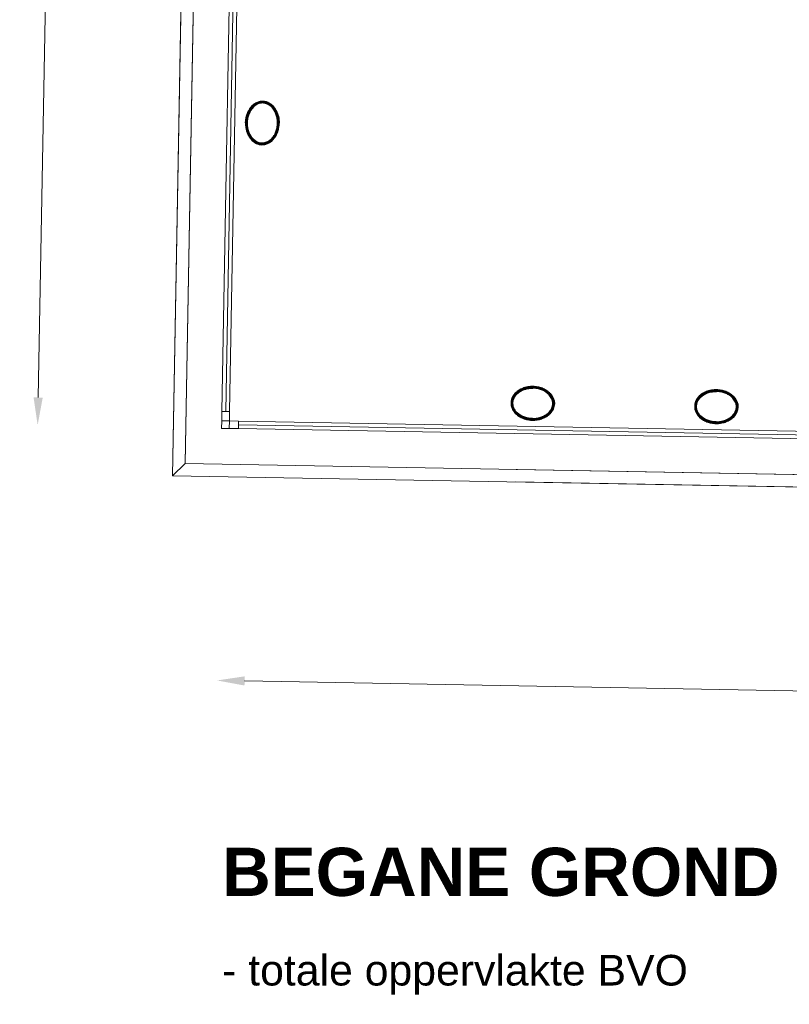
# Model space of a CAD drawing. Header units: millimetres. Extents: x -13022 to 1371524, y -38729 to 632593.
# Tile 46 of 256: x 642616 to 647645, y 3586 to 10020. Entities that reach past the tile are written whole.
import ezdxf

# ---------------------------------------------------------------- set-up
doc = ezdxf.new("R2010")
doc.units = ezdxf.units.MM
doc.header["$LTSCALE"] = 35
doc.set_wipeout_variables(frame=1)
doc.linetypes.add('DASHED', pattern=[200, 100, -100])
for name, color, linetype in [('LAYER01', 1, 'Continuous'), ('LAYER102', 1, 'Continuous'), ('LAYER111', 7, 'Continuous'), ('LAYER28', 7, 'Continuous'), ('LAYER30', 7, 'Continuous')]:
    doc.layers.add(name, color=color, linetype=linetype)
doc.styles.get("Standard").update_dxf_attribs({"font": 'simplex.shx'})
doc.dimstyles.new('~R----C~', dxfattribs={"dimtxt": 162, "dimasz": 180, "dimexe": 0.18, "dimexo": 0.0625, "dimgap": 16.2, "dimtad": 1, "dimdec": 0, "dimzin": 0, "dimdsep": 46, "dimtxsty": 'Standard', "dimcen": 0.09, "dimse1": 1, "dimse2": 1, "dimclrd": 7, "dimadec": 0, "dimazin": 0, "dimtfac": 1, "dimtdec": 4, "dimtmove": 0, "dimatfit": 3, "dimfxl": 1, "dimtolj": 1, "dimtzin": 0, "dimlwd": 13, "dimarcsym": 0})
pattern_1 = [(43.96863251, (352402.23218, 19929.1993), (-0.20827933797, 0.2159160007), []), (43.96863251, (352402.236, 19929.4114), (-0.20827933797, 0.2159160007), [])]
pattern_2 = [(223.96863251, (352402.23218, 19929.1993), (0.20827933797, -0.2159160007), []), (223.96863251, (352402.22836, 19928.9872), (0.20827933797, -0.2159160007), [])]

# ---------------------------------------------------------------- blocks, each defined once
blk = doc.blocks.new('*D90')
at = {"layer": 'Defpoints', "color": 0, "linetype": 'Continuous', "transparency": 16777216}
for p in [(642913.8, 17399.2), (644115.6, 17377.6), (643935, 7349.2)]:
    blk.add_point(p, dxfattribs=at)
at = {"layer": 'LAYER102', "color": 7, "linetype": 'Continuous', "lineweight": 13, "transparency": 16777216}
blk.add_line((642736.5, 7550.8), (642910.5, 17219.2), dxfattribs=at)
at = {"layer": 'LAYER102', "color": 7, "linetype": 'Continuous', "transparency": 16777216}
for points in [[(642880.5, 17219.8), (642940.5, 17218.7), (642913.8, 17399.2)], [(642706.5, 7551.4), (642766.5, 7550.3), (642733.2, 7370.8)]]:
    blk.add_solid(points, dxfattribs=at)
at = {"layer": 'LAYER102', "color": 0, "linetype": 'Continuous', "transparency": 16777216, "insert": (642726.3, 12386.8), "char_height": 162, "attachment_point": 5, "rotation": 88.96863}
blk.add_mtext('\\A1;10030', dxfattribs=at)
blk = doc.blocks.new('*D98')
at = {"layer": 'Defpoints', "color": 0, "linetype": 'Continuous', "transparency": 16777216}
for p in [(643935, 7349.2), (662046.1, 6717.5), (662021.9, 5375.8)]:
    blk.add_point(p, dxfattribs=at)
at = {"layer": 'LAYER102', "color": 7, "linetype": 'Continuous', "lineweight": 13, "transparency": 16777216}
blk.add_line((644085.3, 5698.7), (661842, 5379), dxfattribs=at)
at = {"layer": 'LAYER102', "color": 7, "linetype": 'Continuous', "transparency": 16777216}
for points in [[(644085.9, 5728.7), (644084.8, 5668.7), (643905.4, 5701.9)], [(661842.5, 5409), (661841.4, 5349), (662021.9, 5375.8)]]:
    blk.add_solid(points, dxfattribs=at)
at = {"layer": 'LAYER102', "color": 0, "linetype": 'Continuous', "transparency": 16777216, "insert": (652965.4, 5636), "char_height": 162, "attachment_point": 5, "rotation": 358.96863}
blk.add_mtext('\\A1;18120', dxfattribs=at)

msp = doc.modelspace()

# ---------------------------------------------------------------- linework, layer by layer
at = {"layer": 'LAYER28', "color": 7, "linetype": 'Continuous', "lineweight": 18}
for points in [[(643935.926, 7399.203), (643935.026, 7349.211), (643985.018, 7348.311)], [(643614.407, 7039.924), (643696.343, 7118.962)]]:
    msp.add_lwpolyline(points, dxfattribs=at)
at = {"layer": 'LAYER28', "color": 7, "linetype": 'DASHED', "lineweight": 18}
for points in [[(643935.926, 7399.203), (643935.026, 7349.211), (643985.018, 7348.311)], [(643614.407, 7039.924), (643696.343, 7118.962)]]:
    msp.add_lwpolyline(points, dxfattribs=at)
at = {"layer": 'LAYER30', "color": 7, "linetype": 'Continuous', "lineweight": 18}
for points in [[(643937.006, 7459.194), (644008.396, 11424.707)], [(643962.002, 7458.744), (644033.392, 11424.257)], [(643986.998, 7458.294), (644058.388, 11423.807)], [(644045.008, 7347.231), (657637.806, 7102.524)], [(644045.458, 7372.227), (657638.256, 7127.52)], [(644045.908, 7397.223), (657638.706, 7152.516)]]:
    msp.add_lwpolyline(points, dxfattribs=at)
for points in [[(643935.926, 7399.203), (643937.006, 7459.194), (643986.998, 7458.294), (643985.918, 7398.303)], [(643985.918, 7398.303), (644045.908, 7397.223), (644045.008, 7347.231), (643985.018, 7348.311)]]:
    msp.add_lwpolyline(points, close=True, dxfattribs=at)

# ---------------------------------------------------------------- texts
at = {"layer": 'LAYER102', "color": 7, "linetype": 'Continuous', "lineweight": 0, "insert": (643938.738, 3648.151), "char_height": 315, "attachment_point": 7, "line_spacing_factor": 1.333333}
msp.add_mtext('{\\fArial|b1|i0|c0|p34;BEGANE GROND Gebouw D,  schaal 1:100\\fArial|b0|i0|c0|p34;\\H0.63492x;\\P- totale oppervlakte BVO^I^I : 1123 m2}', dxfattribs=at)

# ---------------------------------------------------------------- dimensions: what is measured, and where the dimension line sits
at = {"layer": 'LAYER102', "color": 7, "linetype": 'Continuous'}
dim = msp.add_linear_dim(base=(662021.934522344, 5375.75299477), p1=(643935.026103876, 7349.211327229), p2=(662046.090103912, 6717.528255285), angle=358.968632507, dimstyle='~R----C~', dxfattribs=at)
dim.commit()
dim.dimension.update_dxf_attribs({"geometry": '*D98', "text_midpoint": (652965.401865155, 5636.010812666)})

# ---------------------------------------------------------------- wipeouts: each hides what was drawn before it
at = {"linetype": 'Continuous'}
msp.add_wipeout([(644092.186, 9346.3), (644093.967, 9368.841), (644098.647, 9390.963), (644106.158, 9412.299), (644114.489, 9428.918), (644124.986, 9444.263), (644137.455, 9458.055), (644151.732, 9469.82), (644168.079, 9478.548), (644185.772, 9483.901), (644204.213, 9485.668), (644222.547, 9483.228), (644240.067, 9477.229), (644256.058, 9467.905), (644269.902, 9455.622), (644282.384, 9440.64), (644292.713, 9424.096), (644300.706, 9406.297), (644306.183, 9387.578), (644310.091, 9365.113), (644311.088, 9342.336), (644301.152, 9342.538), (644299.79, 9367.543), (644294.699, 9392.068), (644288.003, 9410.722), (644278.691, 9428.217), (644266.977, 9444.188), (644253.366, 9457.257), (644237.356, 9467.271), (644219.658, 9473.807), (644203.909, 9475.719), (644188.1, 9474.326), (644172.952, 9469.687), (644158.524, 9461.707), (644145.466, 9451.651), (644134.063, 9439.747), (644124.568, 9426.265), (644113.804, 9404.746), (644106.577, 9381.791), (644103.414, 9364.084), (644102.154, 9346.141)], dxfattribs=at).dxf.layer = 'LAYER111'

# ---------------------------------------------------------------- next in the draw order: hatches: boundary and pattern name
at = {"layer": 'LAYER28', "linetype": 'Continuous', "lineweight": 13}
h = msp.add_hatch(dxfattribs=at)
h.set_pattern_fill('~A--FYV~', angle=-1.0313675, style=0, pattern_type=0)
h.set_pattern_definition([(133.96863251, (352402.23218, 19929.1993), (-0.2159160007, -0.20827933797), []), (133.96863251, (352402.0201, 19929.20313), (-0.2159160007, -0.20827933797), [])])
h.paths.add_polyline_path([(644092.186, 9346.3, -0.09710502), (644106.127, 9412.309, -0.10169259), (644137.393, 9458.066, -0.20036748), (644204.214, 9485.714, -0.20044202), (644269.934, 9455.681, -0.13761542), (644306.215, 9387.612, -0.06379176), (644311.151, 9342.358), (644301.152, 9342.538, 0.07460022), (644294.668, 9392.069, 0.108905), (644266.977, 9444.197, 0.15545303), (644219.627, 9473.804, 0.15789061), (644172.92, 9469.675, 0.15190333), (644124.568, 9426.229, 0.0798486), (644106.577, 9381.765, 0.05330223), (644102.185, 9346.12)], flags=0)

# ---------------------------------------------------------------- next in the draw order: linework, layer by layer
at = {"layer": 'LAYER28', "color": 7, "linetype": 'Continuous', "lineweight": 25}
msp.add_lwpolyline([(644092.186, 9346.3, -0.09710502), (644106.127, 9412.309, -0.10169259), (644137.393, 9458.066, -0.20036748), (644204.214, 9485.714, -0.20044202), (644269.934, 9455.681, -0.13761542), (644306.215, 9387.612, -0.06379176), (644311.151, 9342.358), (644301.152, 9342.538, 0.07460022), (644294.668, 9392.069, 0.108905), (644266.977, 9444.197, 0.15545303), (644219.627, 9473.804, 0.15789061), (644172.92, 9469.675, 0.15190333), (644124.568, 9426.229, 0.0798486), (644106.577, 9381.765, 0.05330223), (644102.185, 9346.12)], format="xyb", close=True, dxfattribs=at)

# ---------------------------------------------------------------- next in the draw order: wipeouts: each hides what was drawn before it
at = {"linetype": 'Continuous'}
for points in [[(645970.268, 7622.122), (645992.802, 7620.329), (646014.94, 7615.65), (646036.278, 7608.163), (646052.912, 7599.835), (646068.257, 7589.343), (646082.034, 7576.88), (646093.81, 7562.588), (646102.549, 7546.262), (646107.918, 7528.536), (646109.681, 7510.102), (646107.256, 7491.751), (646101.252, 7474.237), (646091.932, 7458.241), (646079.649, 7444.387), (646064.672, 7431.891), (646048.108, 7421.555), (646030.305, 7413.571), (646011.61, 7408.087), (645989.13, 7404.187), (645966.358, 7403.172), (645966.506, 7413.155), (645991.504, 7414.522), (646016.036, 7419.584), (646034.691, 7426.275), (646052.205, 7435.584), (646068.169, 7447.319), (646081.229, 7460.939), (646091.237, 7476.939), (646097.776, 7494.646), (646099.684, 7510.39), (646098.281, 7526.188), (646093.647, 7541.354), (646085.655, 7555.773), (646075.607, 7568.83), (646063.685, 7580.227), (646050.198, 7589.707), (646028.7, 7600.47), (646005.733, 7607.683), (645988.037, 7610.843), (645970.088, 7612.104)], [(647170.074, 7600.522), (647192.608, 7598.73), (647214.746, 7594.051), (647236.083, 7586.563), (647252.717, 7578.235), (647268.062, 7567.743), (647281.84, 7555.28), (647293.616, 7540.989), (647302.355, 7524.662), (647307.724, 7506.936), (647309.486, 7488.503), (647307.062, 7470.152), (647301.058, 7452.637), (647291.737, 7436.641), (647279.455, 7422.787), (647264.477, 7410.291), (647247.914, 7399.955), (647230.111, 7391.971), (647211.415, 7386.488), (647188.935, 7382.587), (647166.163, 7381.572), (647166.312, 7391.556), (647191.309, 7392.922), (647215.842, 7397.985), (647234.496, 7404.675), (647252.011, 7413.985), (647267.974, 7425.72), (647281.034, 7439.339), (647291.043, 7455.339), (647297.581, 7473.046), (647299.49, 7488.791), (647298.086, 7504.588), (647293.452, 7519.754), (647285.461, 7534.173), (647275.413, 7547.23), (647263.491, 7558.628), (647250.003, 7568.107), (647228.506, 7578.87), (647205.538, 7586.083), (647187.842, 7589.244), (647169.893, 7590.504)]]:
    msp.add_wipeout(points, dxfattribs=at).dxf.layer = 'LAYER111'

# ---------------------------------------------------------------- next in the draw order: hatches: boundary and pattern name
at = {"layer": 'LAYER28', "linetype": 'Continuous', "lineweight": 13}
h = msp.add_hatch(dxfattribs=at)
h.set_pattern_fill('~A--FYV~', angle=-1.0313675, style=0, pattern_type=0)
h.set_pattern_definition(pattern_1)
h.paths.add_polyline_path([(645970.268, 7622.122, -0.09710502), (646036.278, 7608.163, -0.10169259), (646082.034, 7576.868, -0.20036748), (646109.712, 7510.094, -0.20044202), (646079.649, 7444.358, -0.13761542), (646011.609, 7408.062, -0.06379176), (645966.326, 7403.147), (645966.506, 7413.155, 0.07460022), (646016.068, 7419.593, 0.108905), (646068.2, 7447.327, 0.15545303), (646097.807, 7494.65, 0.15789061), (646093.647, 7541.355, 0.15190333), (646050.198, 7589.724, 0.0798486), (646005.764, 7607.698, 0.05330223), (645970.088, 7612.12)], flags=0)
h = msp.add_hatch(dxfattribs=at)
h.set_pattern_fill('~A--FYV~', angle=-1.0313675, style=0, pattern_type=0)
h.set_pattern_definition(pattern_1)
h.paths.add_polyline_path([(647170.074, 7600.522, -0.09710502), (647236.083, 7586.563, -0.10169259), (647281.84, 7555.268, -0.20036748), (647309.517, 7488.494, -0.20044202), (647279.454, 7422.758, -0.13761542), (647211.415, 7386.462, -0.06379176), (647166.132, 7381.548), (647166.312, 7391.556, 0.07460022), (647215.873, 7397.993, 0.108905), (647268.006, 7425.727, 0.15545303), (647297.612, 7473.05, 0.15789061), (647293.452, 7519.755, 0.15190333), (647250.004, 7568.124, 0.0798486), (647205.57, 7586.098, 0.05330223), (647169.894, 7590.52)], flags=0)

# ---------------------------------------------------------------- next in the draw order: linework, layer by layer
at = {"layer": 'LAYER28', "color": 7, "linetype": 'Continuous', "lineweight": 25}
for points in [[(645970.268, 7622.122, -0.09710502), (646036.278, 7608.163, -0.10169259), (646082.034, 7576.868, -0.20036748), (646109.712, 7510.094, -0.20044202), (646079.649, 7444.358, -0.13761542), (646011.609, 7408.062, -0.06379176), (645966.326, 7403.147), (645966.506, 7413.155, 0.07460022), (646016.068, 7419.593, 0.108905), (646068.2, 7447.327, 0.15545303), (646097.807, 7494.65, 0.15789061), (646093.647, 7541.355, 0.15190333), (646050.198, 7589.724, 0.0798486), (646005.764, 7607.698, 0.05330223), (645970.088, 7612.12)], [(647170.074, 7600.522, -0.09710502), (647236.083, 7586.563, -0.10169259), (647281.84, 7555.268, -0.20036748), (647309.517, 7488.494, -0.20044202), (647279.454, 7422.758, -0.13761542), (647211.415, 7386.462, -0.06379176), (647166.132, 7381.548), (647166.312, 7391.556, 0.07460022), (647215.873, 7397.993, 0.108905), (647268.006, 7425.727, 0.15545303), (647297.612, 7473.05, 0.15789061), (647293.452, 7519.755, 0.15190333), (647250.004, 7568.124, 0.0798486), (647205.57, 7586.098, 0.05330223), (647169.894, 7590.52)]]:
    msp.add_lwpolyline(points, format="xyb", close=True, dxfattribs=at)

# ---------------------------------------------------------------- next in the draw order: wipeouts: each hides what was drawn before it
at = {"linetype": 'Continuous'}
msp.add_wipeout([(644102.185, 9346.12), (644102.799, 9328.146), (644105.322, 9310.34), (644111.718, 9287.144), (644121.701, 9265.254), (644130.704, 9251.444), (644141.672, 9239.14), (644154.328, 9228.624), (644168.459, 9220.131), (644183.43, 9214.95), (644199.179, 9212.986), (644214.956, 9214.326), (644232.877, 9220.215), (644249.206, 9229.639), (644263.309, 9242.2), (644275.622, 9257.734), (644285.526, 9274.879), (644292.889, 9293.277), (644298.828, 9317.597), (644301.121, 9342.529), (644311.151, 9342.358), (644309.304, 9319.625), (644304.62, 9297.308), (644298.473, 9278.789), (644289.844, 9261.28), (644278.926, 9245.111), (644265.881, 9230.582), (644251.573, 9218.801), (644235.257, 9210.058), (644217.533, 9204.695), (644199.092, 9202.921), (644180.726, 9205.357), (644163.206, 9211.352), (644147.215, 9220.673), (644133.34, 9232.957), (644121.376, 9247.196), (644111.438, 9262.918), (644103.71, 9279.835), (644097.004, 9301.433), (644093.124, 9323.715), (644092.155, 9346.312)], dxfattribs=at).dxf.layer = 'LAYER111'

# ---------------------------------------------------------------- next in the draw order: hatches: boundary and pattern name
at = {"layer": 'LAYER28', "linetype": 'Continuous', "lineweight": 13}
h = msp.add_hatch(dxfattribs=at)
h.set_pattern_fill('~A--FYV~', angle=-1.0313675, style=0, pattern_type=0)
h.set_pattern_definition([(313.96863251, (352402.23218, 19929.1993), (0.2159160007, 0.20827933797), []), (313.96863251, (352402.44428, 19929.1955), (0.2159160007, 0.20827933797), [])])
h.paths.add_polyline_path([(644092.186, 9346.3, 0.09710502), (644103.742, 9279.832, 0.10169259), (644133.341, 9232.979, 0.20036748), (644199.123, 9202.944, 0.20044202), (644265.882, 9230.592, 0.13761542), (644304.589, 9297.31, 0.06379176), (644311.151, 9342.358), (644301.152, 9342.538, -0.07460022), (644292.889, 9293.272, -0.108905), (644263.34, 9242.175, -0.15545303), (644214.955, 9214.291, -0.15789061), (644168.427, 9220.098, -0.15190333), (644121.67, 9265.256, -0.0798486), (644105.291, 9310.339, -0.05330223), (644102.185, 9346.12)], flags=0)

# ---------------------------------------------------------------- next in the draw order: linework, layer by layer
at = {"layer": 'LAYER01', "color": 7, "linetype": 'Continuous', "lineweight": 25}
for points in [[(644204.214, 9485.712), (644198.273, 9485.6), (644192.326, 9485.114), (644186.433, 9484.188), (644180.596, 9482.856), (644174.813, 9481.084), (644169.086, 9478.937), (644163.477, 9476.413), (644157.986, 9473.48), (644152.613, 9470.17), (644147.359, 9466.514), (644142.348, 9462.478), (644137.393, 9458.067), (644132.745, 9453.368), (644128.216, 9448.324), (644123.932, 9442.994), (644119.83, 9437.379), (644116.035, 9431.447), (644112.486, 9425.291), (644109.183, 9418.912), (644106.127, 9412.31), (644103.378, 9405.483), (644100.877, 9398.496), (644098.686, 9391.346), (644096.866, 9384.034), (644095.295, 9376.624), (644094.035, 9369.145), (644093.086, 9361.567), (644092.449, 9353.953), (644092.186, 9346.3), (644092.173, 9338.643), (644092.536, 9330.979), (644093.212, 9323.403), (644094.201, 9315.852), (644095.504, 9308.39), (644097.06, 9301.048), (644098.993, 9293.825), (644101.241, 9286.752), (644103.742, 9279.831), (644106.558, 9273.092), (644109.629, 9266.598), (644112.954, 9260.318), (644116.534, 9254.284), (644120.431, 9248.526), (644124.52, 9243.014), (644128.864, 9237.81), (644133.34, 9232.947), (644138.134, 9228.391), (644142.996, 9224.178), (644148.115, 9220.335), (644153.365, 9216.803), (644158.748, 9213.705), (644164.262, 9210.949), (644169.908, 9208.597), (644175.624, 9206.65), (644181.409, 9205.108), (644187.265, 9203.972), (644193.19, 9203.24), (644199.123, 9202.914), (644205.063, 9203.026), (644210.948, 9203.545), (644216.841, 9204.471), (644222.678, 9205.803), (644228.461, 9207.543), (644234.188, 9209.69), (644239.797, 9212.246), (644245.288, 9215.148), (644250.661, 9218.489), (644255.915, 9222.145), (644260.989, 9226.179), (644265.881, 9230.561), (644270.591, 9235.258), (644275.12, 9240.302), (644279.405, 9245.664), (644283.444, 9251.279), (644287.239, 9257.181), (644290.85, 9263.335), (644294.153, 9269.715), (644297.21, 9276.348), (644299.959, 9283.175), (644302.397, 9290.163), (644304.589, 9297.312), (644306.47, 9304.592), (644308.041, 9312.003), (644309.302, 9319.512), (644310.188, 9327.06), (644310.825, 9334.706), (644311.151, 9342.358), (644311.101, 9350.016), (644310.738, 9357.649), (644310.125, 9365.255), (644309.135, 9372.774), (644307.832, 9380.236), (644306.214, 9387.61), (644304.282, 9394.834), (644302.096, 9401.905), (644299.595, 9408.827), (644296.778, 9415.535), (644293.707, 9422.028), (644290.319, 9428.309), (644286.741, 9434.375), (644282.906, 9440.132), (644278.817, 9445.613), (644274.472, 9450.817), (644269.934, 9455.681), (644265.203, 9460.266), (644260.278, 9464.481), (644255.159, 9468.324), (644249.909, 9471.825), (644244.527, 9474.954), (644239.012, 9477.678), (644233.366, 9480.03), (644227.651, 9482.008), (644221.865, 9483.55), (644216.01, 9484.687), (644210.146, 9485.387)], [(644204.034, 9475.714), (644198.781, 9475.621), (644193.523, 9475.184), (644188.32, 9474.371), (644183.172, 9473.183), (644178.018, 9471.619), (644172.92, 9469.679), (644167.879, 9467.426), (644162.956, 9464.795), (644158.089, 9461.82), (644153.341, 9458.498), (644148.774, 9454.83), (644144.326, 9450.816), (644139.997, 9446.487), (644135.851, 9441.842), (644131.886, 9436.912), (644128.105, 9431.73), (644124.568, 9426.23), (644121.214, 9420.477), (644118.169, 9414.531), (644115.307, 9408.331), (644112.691, 9401.94), (644110.385, 9395.386), (644108.326, 9388.641), (644106.577, 9381.765), (644105.076, 9374.76), (644103.949, 9367.717), (644103.069, 9360.544), (644102.44, 9353.335), (644102.185, 9346.12), (644102.18, 9338.9), (644102.549, 9331.642), (644103.17, 9324.474), (644104.042, 9317.363), (644105.291, 9310.308), (644106.791, 9303.405), (644108.607, 9296.59), (644110.675, 9289.958), (644113.058, 9283.445), (644115.695, 9277.147), (644118.524, 9271.095), (644121.669, 9265.225), (644125.007, 9259.632), (644128.598, 9254.286), (644132.382, 9249.186), (644136.36, 9244.426), (644140.468, 9239.976), (644144.831, 9235.803), (644149.263, 9231.973), (644153.951, 9228.481), (644158.644, 9225.303), (644163.47, 9222.528), (644168.426, 9220.032), (644173.451, 9217.941), (644178.546, 9216.224), (644183.647, 9214.851), (644188.88, 9213.85), (644194.057, 9213.195), (644199.303, 9212.913), (644204.493, 9213.007), (644209.752, 9213.475), (644214.955, 9214.287), (644220.165, 9215.475), (644225.256, 9217.009), (644230.353, 9218.917), (644235.396, 9221.233), (644240.318, 9223.832), (644245.186, 9226.839), (644249.934, 9230.16), (644254.563, 9233.828), (644259.011, 9237.842), (644263.339, 9242.14), (644267.485, 9246.753), (644271.45, 9251.714), (644275.17, 9256.929), (644278.769, 9262.428), (644282.06, 9268.151), (644285.168, 9274.096), (644288.03, 9280.295), (644290.583, 9286.719), (644292.889, 9293.272), (644294.949, 9300.018), (644296.697, 9306.862), (644298.198, 9313.868), (644299.388, 9320.941), (644300.267, 9328.083), (644300.834, 9335.292), (644301.152, 9342.538), (644301.095, 9349.79), (644300.787, 9356.984), (644300.167, 9364.184), (644299.232, 9371.265), (644297.983, 9378.319), (644296.483, 9385.254), (644294.668, 9392.069), (644292.599, 9398.701), (644290.278, 9405.181), (644287.641, 9411.48), (644284.75, 9417.533), (644281.605, 9423.403), (644278.268, 9429.026), (644274.738, 9434.341), (644270.954, 9439.41), (644266.977, 9444.201), (644262.807, 9448.683), (644258.444, 9452.856), (644254.012, 9456.686), (644249.386, 9460.176), (644244.63, 9463.325), (644239.805, 9466.131), (644234.848, 9468.564), (644229.822, 9470.686), (644224.728, 9472.434), (644219.627, 9473.808), (644214.457, 9474.807), (644209.28, 9475.432)]]:
    msp.add_lwpolyline(points, close=True, dxfattribs=at)
at = {"layer": 'LAYER28', "color": 7, "linetype": 'Continuous', "lineweight": 25}
msp.add_lwpolyline([(644092.186, 9346.3, 0.09710502), (644103.742, 9279.832, 0.10169259), (644133.341, 9232.979, 0.20036748), (644199.123, 9202.944, 0.20044202), (644265.882, 9230.592, 0.13761542), (644304.589, 9297.31, 0.06379176), (644311.151, 9342.358), (644301.152, 9342.538, -0.07460022), (644292.889, 9293.272, -0.108905), (644263.34, 9242.175, -0.15545303), (644214.955, 9214.291, -0.15789061), (644168.427, 9220.098, -0.15190333), (644121.67, 9265.256, -0.0798486), (644105.291, 9310.339, -0.05330223), (644102.185, 9346.12)], format="xyb", close=True, dxfattribs=at)

# ---------------------------------------------------------------- next in the draw order: dimensions: what is measured, and where the dimension line sits
at = {"layer": 'LAYER102', "color": 7, "linetype": 'Continuous'}
dim = msp.add_linear_dim(base=(642913.759, 17399.214), p1=(643935.026, 7349.211), p2=(644115.564, 17377.579), angle=88.9686325, dimstyle='~R----C~', dxfattribs=at)
dim.commit()
dim.dimension.update_dxf_attribs({"geometry": '*D90', "text_midpoint": (642726.305, 12386.78)})

# ---------------------------------------------------------------- next in the draw order: wipeouts: each hides what was drawn before it
at = {"linetype": 'Continuous'}
for points in [[(645970.088, 7612.12), (645952.105, 7611.506), (645934.307, 7608.985), (645911.126, 7602.603), (645889.224, 7592.622), (645875.404, 7583.626), (645863.079, 7572.656), (645852.568, 7559.961), (645844.062, 7545.83), (645838.885, 7530.842), (645836.914, 7515.106), (645838.255, 7499.306), (645844.152, 7481.376), (645853.578, 7465.027), (645866.139, 7450.949), (645881.67, 7438.647), (645898.838, 7428.713), (645917.24, 7421.356), (645941.574, 7415.406), (645966.506, 7413.131), (645966.326, 7403.147), (645943.605, 7404.985), (645921.28, 7409.696), (645902.763, 7415.847), (645885.259, 7424.465), (645869.078, 7435.39), (645854.56, 7448.416), (645842.784, 7462.712), (645834.046, 7479.044), (645828.708, 7496.773), (645826.914, 7515.211), (645829.37, 7533.566), (645835.343, 7551.084), (645844.695, 7567.082), (645856.977, 7580.936), (645871.226, 7592.898), (645886.939, 7602.834), (645903.831, 7610.563), (645925.424, 7617.273), (645947.716, 7621.148), (645970.299, 7622.123)], [(647169.894, 7590.52), (647151.911, 7589.906), (647134.113, 7587.385), (647110.932, 7581.003), (647089.03, 7571.022), (647075.209, 7562.026), (647062.885, 7551.056), (647052.373, 7538.361), (647043.868, 7524.23), (647038.691, 7509.243), (647036.72, 7493.506), (647038.06, 7477.706), (647043.957, 7459.776), (647053.383, 7443.427), (647065.945, 7429.349), (647081.476, 7417.047), (647098.643, 7407.113), (647117.045, 7399.756), (647141.38, 7393.806), (647166.311, 7391.531), (647166.132, 7381.548), (647143.411, 7383.385), (647121.086, 7388.096), (647102.569, 7394.247), (647085.065, 7402.866), (647068.884, 7413.79), (647054.366, 7426.816), (647042.59, 7441.113), (647033.851, 7457.444), (647028.513, 7475.174), (647026.72, 7493.611), (647029.176, 7511.966), (647035.148, 7529.484), (647044.5, 7545.482), (647056.783, 7559.336), (647071.032, 7571.298), (647086.744, 7581.234), (647103.636, 7588.963), (647125.229, 7595.673), (647147.521, 7599.549), (647170.105, 7600.524)]]:
    msp.add_wipeout(points, dxfattribs=at).dxf.layer = 'LAYER111'

# ---------------------------------------------------------------- next in the draw order: hatches: boundary and pattern name
at = {"layer": 'LAYER28', "linetype": 'Continuous', "lineweight": 13}
h = msp.add_hatch(dxfattribs=at)
h.set_pattern_fill('~A--FYV~', angle=-1.0313675, style=0, pattern_type=0)
h.set_pattern_definition(pattern_2)
h.paths.add_polyline_path([(645970.268, 7622.122, 0.09710502), (645903.799, 7610.548, 0.10169259), (645856.946, 7580.92, 0.20036748), (645826.945, 7515.184, 0.20044202), (645854.56, 7448.41, 0.13761542), (645921.311, 7409.688, 0.06379176), (645966.326, 7403.147), (645966.506, 7413.155, -0.07460022), (645917.271, 7421.371, -0.108905), (645866.17, 7450.964, -0.15545303), (645838.286, 7499.322, -0.15789061), (645844.062, 7545.848, -0.15190333), (645889.224, 7592.622, -0.0798486), (645934.338, 7608.984, -0.05330223), (645970.088, 7612.12)], flags=0)
h = msp.add_hatch(dxfattribs=at)
h.set_pattern_fill('~A--FYV~', angle=-1.0313675, style=0, pattern_type=0)
h.set_pattern_definition(pattern_2)
h.paths.add_polyline_path([(647170.074, 7600.522, 0.09710502), (647103.605, 7588.948, 0.10169259), (647056.751, 7559.32, 0.20036748), (647026.751, 7493.584, 0.20044202), (647054.366, 7426.81, 0.13761542), (647121.117, 7388.088, 0.06379176), (647166.132, 7381.548), (647166.312, 7391.556, -0.07460022), (647117.077, 7399.771, -0.108905), (647065.976, 7429.364, -0.15545303), (647038.092, 7477.722, -0.15789061), (647043.868, 7524.248, -0.15190333), (647089.03, 7571.022, -0.0798486), (647134.144, 7587.384, -0.05330223), (647169.894, 7590.52)], flags=0)

# ---------------------------------------------------------------- next in the draw order: linework, layer by layer
at = {"layer": 'LAYER01', "color": 7, "linetype": 'Continuous', "lineweight": 25}
for points in [[(646109.712, 7510.094), (646109.568, 7516.019), (646109.112, 7521.942), (646108.156, 7527.835), (646106.823, 7533.681), (646105.052, 7539.471), (646102.905, 7545.175), (646100.38, 7550.792), (646097.479, 7556.29), (646094.137, 7561.663), (646090.481, 7566.902), (646086.447, 7571.968), (646082.034, 7576.868), (646077.368, 7581.57), (646072.323, 7586.076), (646066.962, 7590.368), (646061.347, 7594.431), (646055.415, 7598.257), (646049.291, 7601.821), (646042.912, 7605.132), (646036.278, 7608.166), (646029.451, 7610.93), (646022.495, 7613.399), (646015.345, 7615.575), (646008.003, 7617.442), (646000.592, 7619.013), (645993.113, 7620.265), (645985.567, 7621.198), (645977.951, 7621.819), (645970.268, 7622.122), (645962.641, 7622.095), (645954.946, 7621.749), (645947.371, 7621.088), (645939.852, 7620.106), (645932.39, 7618.803), (645925.047, 7617.2), (645917.824, 7615.283), (645910.721, 7613.067), (645903.799, 7610.551), (645897.06, 7607.757), (645890.566, 7604.678), (645884.318, 7601.337), (645878.252, 7597.727), (645872.494, 7593.869), (645866.982, 7589.772), (645861.778, 7585.451), (645856.946, 7580.92), (645852.36, 7576.182), (645848.145, 7571.265), (645844.303, 7566.161), (645840.77, 7560.911), (645837.673, 7555.521), (645834.948, 7549.999), (645832.596, 7544.376), (645830.618, 7538.653), (645829.076, 7532.86), (645827.97, 7527.003), (645827.239, 7521.102), (645826.883, 7515.185), (645827.026, 7509.244), (645827.544, 7503.328), (645828.438, 7497.436), (645829.771, 7491.583), (645831.542, 7485.8), (645833.689, 7480.088), (645836.214, 7474.479), (645839.115, 7468.973), (645842.457, 7463.6), (645846.113, 7458.377), (645850.148, 7453.303), (645854.56, 7448.411), (645859.226, 7443.701), (645864.271, 7439.187), (645869.632, 7434.903), (645875.247, 7430.84), (645881.179, 7427.022), (645887.304, 7423.442), (645893.683, 7420.139), (645900.316, 7417.098), (645907.143, 7414.341), (645914.162, 7411.871), (645921.312, 7409.695), (645928.592, 7407.821), (645936.002, 7406.258), (645943.481, 7405.006), (645951.028, 7404.073), (645958.705, 7403.451), (645966.326, 7403.157), (645974.015, 7403.175), (645981.648, 7403.522), (645989.223, 7404.183), (645996.742, 7405.165), (646004.204, 7406.46), (646011.609, 7408.069), (646018.833, 7409.987), (646025.874, 7412.204), (646032.795, 7414.713), (646039.534, 7417.514), (646046.028, 7420.585), (646052.277, 7423.941), (646058.343, 7427.544), (646064.1, 7431.402), (646069.612, 7435.491), (646074.816, 7439.82), (646079.649, 7444.358), (646084.235, 7449.089), (646088.449, 7454.014), (646092.291, 7459.102), (646095.824, 7464.352), (646098.921, 7469.75), (646101.646, 7475.264), (646103.998, 7480.895), (646105.976, 7486.61), (646107.518, 7492.411), (646108.686, 7498.266), (646109.355, 7504.161)], [(646099.713, 7510.274), (646099.62, 7515.51), (646099.152, 7520.754), (646098.37, 7525.949), (646097.15, 7531.104), (646095.618, 7536.242), (646093.647, 7541.356), (646091.424, 7546.382), (646088.763, 7551.313), (646085.787, 7556.172), (646082.497, 7560.92), (646078.829, 7565.502), (646074.784, 7569.982), (646070.486, 7574.302), (646065.81, 7578.449), (646060.881, 7582.422), (646055.697, 7586.172), (646050.198, 7589.725), (646044.444, 7593.055), (646038.499, 7596.147), (646032.299, 7598.986), (646025.907, 7601.578), (646019.386, 7603.899), (646012.609, 7605.943), (646005.764, 7607.699), (645998.727, 7609.185), (645991.685, 7610.367), (645984.512, 7611.246), (645977.334, 7611.837), (645970.088, 7612.123), (645962.899, 7612.096), (645955.642, 7611.766), (645948.442, 7611.146), (645941.362, 7610.218), (645934.276, 7608.986), (645927.373, 7607.477), (645920.589, 7605.677), (645913.926, 7603.594), (645907.444, 7601.226), (645901.146, 7598.612), (645895.094, 7595.744), (645889.224, 7592.63), (645883.6, 7589.278), (645878.285, 7585.693), (645873.154, 7581.91), (645868.394, 7577.94), (645863.944, 7573.793), (645859.802, 7569.461), (645855.971, 7564.998), (645852.45, 7560.357), (645849.302, 7555.624), (645846.527, 7550.791), (645844, 7545.835), (645841.909, 7540.833), (645840.192, 7535.754), (645838.85, 7530.621), (645837.819, 7525.435), (645837.162, 7520.212), (645836.881, 7515.005), (645836.974, 7509.776), (645837.443, 7504.54), (645838.286, 7499.321), (645839.443, 7494.135), (645840.976, 7489.005), (645842.885, 7483.923), (645845.232, 7478.888), (645847.831, 7473.95), (645850.807, 7469.114), (645854.16, 7464.358), (645857.827, 7459.752), (645861.81, 7455.281), (645866.108, 7450.961), (645870.722, 7446.823), (645875.714, 7442.865), (645880.897, 7439.091), (645886.396, 7435.546), (645892.15, 7432.208), (645898.095, 7429.132), (645904.295, 7426.285), (645910.687, 7423.693), (645917.271, 7421.371), (645923.985, 7419.328), (645930.83, 7417.564), (645937.867, 7416.086), (645944.909, 7414.904), (645952.082, 7414.025), (645959.26, 7413.434), (645966.506, 7413.155), (645973.758, 7413.173), (645980.952, 7413.505), (645988.152, 7414.125), (645995.233, 7415.053), (646002.318, 7416.277), (646009.222, 7417.794), (646016.068, 7419.593), (646022.669, 7421.677), (646029.15, 7424.03), (646035.448, 7426.651), (646041.5, 7429.519), (646047.37, 7432.656), (646052.994, 7436.001), (646058.309, 7439.57), (646063.378, 7443.346), (646068.2, 7447.323), (646072.651, 7451.501), (646076.855, 7455.825), (646080.685, 7460.28), (646084.144, 7464.89), (646087.292, 7469.639), (646090.13, 7474.479), (646092.532, 7479.413), (646094.685, 7484.461), (646096.402, 7489.533), (646097.807, 7494.649), (646098.775, 7499.812), (646099.431, 7505.028)], [(647309.517, 7488.494), (647309.374, 7494.419), (647308.918, 7500.342), (647307.961, 7506.236), (647306.629, 7512.081), (647304.858, 7517.871), (647302.71, 7523.575), (647300.186, 7529.192), (647297.284, 7534.69), (647293.943, 7540.064), (647290.287, 7545.302), (647286.252, 7550.368), (647281.84, 7555.268), (647277.174, 7559.97), (647272.129, 7564.476), (647266.768, 7568.768), (647261.153, 7572.831), (647255.22, 7576.657), (647249.096, 7580.221), (647242.717, 7583.532), (647236.083, 7586.566), (647229.257, 7589.33), (647222.3, 7591.799), (647215.151, 7593.975), (647207.808, 7595.842), (647200.398, 7597.413), (647192.919, 7598.665), (647185.372, 7599.598), (647177.757, 7600.219), (647170.074, 7600.522), (647162.447, 7600.495), (647154.752, 7600.149), (647147.176, 7599.489), (647139.658, 7598.507), (647132.195, 7597.203), (647124.853, 7595.601), (647117.63, 7593.683), (647110.526, 7591.467), (647103.605, 7588.951), (647096.866, 7586.158), (647090.372, 7583.079), (647084.123, 7579.737), (647078.057, 7576.127), (647072.299, 7572.269), (647066.787, 7568.173), (647061.584, 7563.852), (647056.751, 7559.321), (647052.165, 7554.582), (647047.951, 7549.665), (647044.109, 7544.561), (647040.576, 7539.312), (647037.478, 7533.921), (647034.754, 7528.399), (647032.402, 7522.776), (647030.424, 7517.053), (647028.882, 7511.26), (647027.776, 7505.404), (647027.045, 7499.502), (647026.688, 7493.585), (647026.831, 7487.644), (647027.35, 7481.728), (647028.244, 7475.836), (647029.576, 7469.983), (647031.348, 7464.2), (647033.495, 7458.489), (647036.02, 7452.88), (647038.921, 7447.373), (647042.262, 7442), (647045.919, 7436.777), (647049.953, 7431.704), (647054.366, 7426.811), (647059.032, 7422.101), (647064.076, 7417.588), (647069.438, 7413.303), (647075.053, 7409.24), (647080.985, 7405.422), (647087.109, 7401.842), (647093.488, 7398.54), (647100.122, 7395.498), (647106.949, 7392.742), (647113.968, 7390.271), (647121.117, 7388.095), (647128.397, 7386.222), (647135.808, 7384.658), (647143.286, 7383.406), (647150.833, 7382.473), (647158.511, 7381.851), (647166.132, 7381.557), (647173.821, 7381.575), (647181.453, 7381.922), (647189.029, 7382.583), (647196.548, 7383.565), (647204.01, 7384.86), (647211.415, 7386.47), (647218.638, 7388.387), (647225.679, 7390.604), (647232.601, 7393.113), (647239.34, 7395.914), (647245.833, 7398.985), (647252.082, 7402.342), (647258.148, 7405.944), (647263.906, 7409.802), (647269.418, 7413.891), (647274.622, 7418.22), (647279.454, 7422.759), (647284.04, 7427.489), (647288.254, 7432.414), (647292.097, 7437.502), (647295.629, 7442.752), (647298.727, 7448.15), (647301.452, 7453.665), (647303.803, 7459.295), (647305.782, 7465.01), (647307.324, 7470.812), (647308.492, 7476.667), (647309.161, 7482.562)], [(647299.519, 7488.674), (647299.426, 7493.911), (647298.958, 7499.154), (647298.176, 7504.349), (647296.956, 7509.505), (647295.423, 7514.642), (647293.452, 7519.757), (647291.23, 7524.782), (647288.568, 7529.713), (647285.593, 7534.572), (647282.303, 7539.32), (647278.635, 7543.902), (647274.59, 7548.382), (647270.292, 7552.702), (647265.616, 7556.85), (647260.686, 7560.822), (647255.503, 7564.572), (647250.004, 7568.125), (647244.25, 7571.455), (647238.305, 7574.547), (647232.105, 7577.386), (647225.713, 7579.978), (647219.191, 7582.299), (647212.414, 7584.343), (647205.57, 7586.099), (647198.533, 7587.586), (647191.491, 7588.767), (647184.318, 7589.647), (647177.14, 7590.237), (647169.894, 7590.523), (647162.705, 7590.497), (647155.447, 7590.166), (647148.248, 7589.546), (647141.167, 7588.618), (647134.081, 7587.386), (647127.178, 7585.878), (647120.395, 7584.077), (647113.731, 7581.994), (647107.25, 7579.626), (647100.952, 7577.012), (647094.899, 7574.144), (647089.03, 7571.031), (647083.406, 7567.678), (647078.091, 7564.094), (647072.959, 7560.31), (647068.199, 7556.341), (647063.749, 7552.193), (647059.608, 7547.861), (647055.777, 7543.398), (647052.255, 7538.758), (647049.107, 7534.024), (647046.332, 7529.191), (647043.805, 7524.235), (647041.715, 7519.233), (647039.998, 7514.154), (647038.655, 7509.021), (647037.624, 7503.836), (647036.968, 7498.612), (647036.687, 7493.405), (647036.78, 7488.176), (647037.248, 7482.941), (647038.092, 7477.721), (647039.249, 7472.536), (647040.782, 7467.406), (647042.691, 7462.324), (647045.038, 7457.288), (647047.637, 7452.35), (647050.613, 7447.515), (647053.965, 7442.758), (647057.633, 7438.152), (647061.616, 7433.681), (647065.914, 7429.361), (647070.527, 7425.223), (647075.519, 7421.265), (647080.702, 7417.492), (647086.202, 7413.947), (647091.955, 7410.608), (647097.901, 7407.532), (647104.101, 7404.685), (647110.492, 7402.093), (647117.077, 7399.771), (647123.791, 7397.728), (647130.635, 7395.964), (647137.672, 7394.486), (647144.715, 7393.304), (647151.888, 7392.425), (647159.066, 7391.835), (647166.312, 7391.556), (647173.563, 7391.574), (647180.758, 7391.905), (647187.958, 7392.526), (647195.038, 7393.453), (647202.124, 7394.677), (647209.027, 7396.194), (647215.873, 7397.993), (647222.474, 7400.077), (647228.955, 7402.43), (647235.253, 7405.051), (647241.306, 7407.919), (647247.176, 7411.056), (647252.8, 7414.401), (647258.115, 7417.97), (647263.183, 7421.747), (647268.006, 7425.723), (647272.457, 7429.901), (647276.66, 7434.225), (647280.491, 7438.68), (647283.95, 7443.29), (647287.098, 7448.039), (647289.936, 7452.88), (647292.337, 7457.814), (647294.491, 7462.862), (647296.208, 7467.933), (647297.612, 7473.049), (647298.581, 7478.212), (647299.237, 7483.428)]]:
    msp.add_lwpolyline(points, close=True, dxfattribs=at)
at = {"layer": 'LAYER28', "color": 7, "linetype": 'Continuous', "lineweight": 18}
for points in [[(656363.012, 7125.474), (656357.342, 6810.517), (643614.407, 7039.924), (643806.285, 17698.197), (646391.428, 17651.658), (646405.98, 18466.887)], [(656363.012, 7125.474), (656358.791, 6891.004), (643696.343, 7118.962), (643885.323, 17616.262), (646470.466, 17569.722), (646486.467, 18465.446)]]:
    msp.add_lwpolyline(points, dxfattribs=at)
at = {"layer": 'LAYER28', "color": 7, "linetype": 'DASHED', "lineweight": 18}
for points in [[(656363.012, 7125.474), (656357.342, 6810.517), (643614.407, 7039.924), (643806.285, 17698.197), (646391.428, 17651.658), (646405.98, 18466.887)], [(656363.012, 7125.474), (656358.791, 6891.004), (643696.343, 7118.962), (643885.323, 17616.262), (646470.466, 17569.722), (646486.467, 18465.446)]]:
    msp.add_lwpolyline(points, dxfattribs=at)
at = {"layer": 'LAYER28', "color": 7, "linetype": 'Continuous', "lineweight": 25}
for points in [[(645970.268, 7622.122, 0.09710502), (645903.799, 7610.548, 0.10169259), (645856.946, 7580.92, 0.20036748), (645826.945, 7515.184, 0.20044202), (645854.56, 7448.41, 0.13761542), (645921.311, 7409.688, 0.06379176), (645966.326, 7403.147), (645966.506, 7413.155, -0.07460022), (645917.271, 7421.371, -0.108905), (645866.17, 7450.964, -0.15545303), (645838.286, 7499.322, -0.15789061), (645844.062, 7545.848, -0.15190333), (645889.224, 7592.622, -0.0798486), (645934.338, 7608.984, -0.05330223), (645970.088, 7612.12)], [(647170.074, 7600.522, 0.09710502), (647103.605, 7588.948, 0.10169259), (647056.751, 7559.32, 0.20036748), (647026.751, 7493.584, 0.20044202), (647054.366, 7426.81, 0.13761542), (647121.117, 7388.088, 0.06379176), (647166.132, 7381.548), (647166.312, 7391.556, -0.07460022), (647117.077, 7399.771, -0.108905), (647065.976, 7429.364, -0.15545303), (647038.092, 7477.722, -0.15789061), (647043.868, 7524.248, -0.15190333), (647089.03, 7571.022, -0.0798486), (647134.144, 7587.384, -0.05330223), (647169.894, 7590.52)]]:
    msp.add_lwpolyline(points, format="xyb", close=True, dxfattribs=at)

doc.saveas('drawing.dxf')
